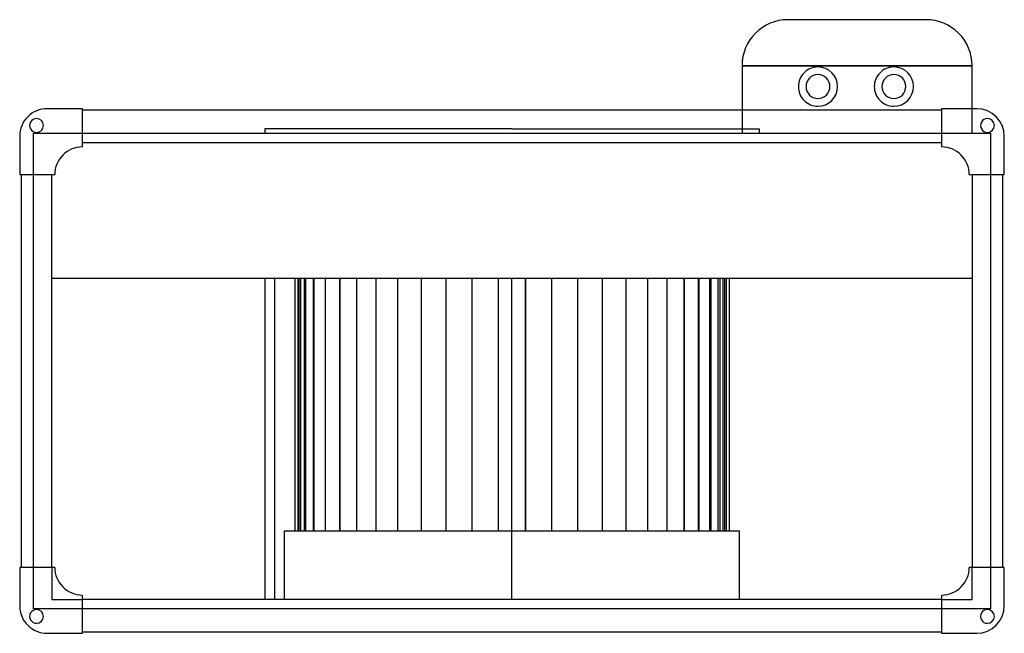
# Model space of a CAD drawing. Header units: millimetres. Extents: x -321 to 321, y -171 to 229.
import ezdxf

# ---------------------------------------------------------------- set-up
doc = ezdxf.new("R2010")
doc.units = ezdxf.units.MM
doc.layers.add('HIDDEN', color=7, linetype='Continuous')
doc.layers.add('THICK', color=7, linetype='Continuous')

msp = doc.modelspace()

# ---------------------------------------------------------------- linework, layer by layer
at = {"layer": 'HIDDEN'}
for p, q in [((180, 229), (180, 229)), ((270, 229), (270, 229)), ((150, 199), (150, 199)), ((150, 199), (300, 199)), ((300, 199), (300, 199)), ((-303, 171), (-303, 171)), ((-303, 171), (-303, 171)), ((-280, 171), (-280, 171)), ((-280, 171), (-280, 171)), ((-280, 170), (-280, 170)), ((-280, 170), (-280, 170)), ((150, 170), (150, 154.96)), ((280, 171), (280, 171)), ((280, 171), (280, 171)), ((280, 170), (280, 170)), ((280, 170), (280, 170)), ((300, 154.96), (300, 171)), ((303, 171), (303, 171)), ((303, 171), (303, 171)), ((-312, 154.96), (-312, 154.96)), ((-312, 154.96), (-280, 154.96)), ((-312, 128), (-312, 154.96)), ((-280, 154.96), (-280, 154.96)), ((-280, 154.96), (-280, 154.96)), ((-280, 154.96), (280, 154.96)), ((0, 157.96), (-161.25, 157.96)), ((-161.25, 157.96), (-161.25, 154.96)), ((0, 157.96), (161.25, 157.96)), ((150, 154.96), (150, 154.96)), ((161.25, 157.96), (161.25, 154.96)), ((280, 154.96), (280, 154.96)), ((280, 154.96), (312, 154.96)), ((280, 154.96), (280, 154.96)), ((300, 154.96), (300, 154.96)), ((312, 154.96), (312, 154.96)), ((312, 154.96), (312, 128)), ((-321, 153), (-321, 153)), ((-321, 153), (-321, 153)), ((-280, 149), (-280, 149)), ((-280, 149), (-280, 149)), ((280, 149), (280, 149)), ((280, 149), (280, 149)), ((321, 153), (321, 153)), ((321, 153), (321, 153)), ((-280, 146.1), (-280, 146.1)), ((-280, 146.1), (-280, 146.1)), ((280, 146.1), (280, 146.1)), ((280, 146.1), (280, 146.1)), ((-321, 128), (-321, 128)), ((-321, 128), (-321, 128)), ((-320, 128), (-320, 128)), ((-320, 128), (-320, 128)), ((-312, 128), (-312, 128)), ((-312, 128), (-312, 128)), ((-312, -128), (-312, 128)), ((-300, 128), (-300, 128)), ((-300, 128), (-300, 128)), ((-298.1, 128), (-298.1, 128)), ((-298.1, 128), (-298.1, 128)), ((298.1, 128), (298.1, 128)), ((298.1, 128), (298.1, 128)), ((300, 128), (300, 128)), ((300, 128), (300, 128)), ((312, 128), (312, 128)), ((312, 128), (312, 128)), ((312, 128), (312, -128)), ((320, 128), (320, 128)), ((320, 128), (320, 128)), ((321, 128), (321, 128)), ((321, 128), (321, 128)), ((-300, 60.6), (-300, 60.6)), ((-154.8, 60.6), (-154.8, -149)), ((-141.65, 60.6), (-141.65, -104.3)), ((-139.62, 60.6), (-139.62, -104.3)), ((-138.79, -104.3), (-138.79, 60.6)), ((-137.69, -104.3), (-137.69, 60.6)), ((-137.69, -104.3), (-137.69, 60.6)), ((-135.59, 60.6), (-135.59, -104.3)), ((-134.43, -104.3), (-134.43, 60.6)), ((-134.43, -104.3), (-134.43, 60.6)), ((-129.62, 60.6), (-129.62, -104.3)), ((-129.04, -104.3), (-129.04, 60.6)), ((-129.04, -104.3), (-129.04, 60.6)), ((-121.82, 60.6), (-121.82, -104.3)), ((-121.62, -104.3), (-121.62, 60.6)), ((-121.62, -104.3), (-121.62, 60.6)), ((-112.3, 60.6), (-112.3, -104.3)), ((-112.28, -104.3), (-112.28, 60.6)), ((-112.28, -104.3), (-112.28, 60.6)), ((-101.17, -104.3), (-101.17, 60.6)), ((-101.17, -104.3), (-101.17, 60.6)), ((-88.47, -104.3), (-88.47, 60.6)), ((-88.47, -104.3), (-88.47, 60.6)), ((-74.36, -104.3), (-74.36, 60.6)), ((-74.36, -104.3), (-74.36, 60.6)), ((-59.09, -104.3), (-59.09, 60.6)), ((-59.09, -104.3), (-59.09, 60.6)), ((-42.89, -104.3), (-42.89, 60.6)), ((-42.89, -104.3), (-42.89, 60.6)), ((-26.01, -104.3), (-26.01, 60.6)), ((-26.01, -104.3), (-26.01, 60.6)), ((-8.71, -104.3), (-8.71, 60.6)), ((-8.71, -104.3), (-8.71, 60.6)), ((0, 60.6), (0, 60.6)), ((0, 60.6), (0, 60.6)), ((8.71, 60.6), (8.71, -104.3)), ((26.01, -104.3), (26.01, 60.6)), ((42.89, -104.3), (42.89, 60.6)), ((59.09, -104.3), (59.09, 60.6)), ((74.36, -104.3), (74.36, 60.6)), ((88.47, -104.3), (88.47, 60.6)), ((101.17, -104.3), (101.17, 60.6)), ((112.28, -104.3), (112.28, 60.6)), ((112.28, -104.3), (112.28, 60.6)), ((121.62, -104.3), (121.62, 60.6)), ((121.62, -104.3), (121.62, 60.6)), ((129.04, -104.3), (129.04, 60.6)), ((129.04, -104.3), (129.04, 60.6)), ((134.43, -104.3), (134.43, 60.6)), ((134.43, -104.3), (134.43, 60.6)), ((137.69, -104.3), (137.69, 60.6)), ((137.69, -104.3), (137.69, 60.6)), ((138.79, -104.3), (138.79, 60.6)), ((300, 60.6), (300, 60.6)), ((-148.35, -104.3), (0, -104.3)), ((-148.35, -149), (-148.35, -104.3)), ((-321, -128), (-321, -128)), ((-321, -128), (-321, -128)), ((-320, -128), (-320, -128)), ((-320, -128), (-320, -128)), ((-312, -128), (-312, -128)), ((-312, -154.96), (-312, -128)), ((-312, -128), (-312, -128)), ((-300, -128), (-300, -128)), ((-300, -128), (-300, -149)), ((-300, -128), (-300, -128)), ((-298.1, -128), (-298.1, -128)), ((-298.1, -128), (-298.1, -128)), ((298.1, -128), (298.1, -128)), ((298.1, -128), (298.1, -128)), ((300, -128), (300, -128)), ((300, -149), (300, -128)), ((300, -128), (300, -128)), ((312, -128), (312, -128)), ((312, -128), (312, -128)), ((312, -128), (312, -154.96)), ((320, -128), (320, -128)), ((320, -128), (320, -128)), ((321, -128), (321, -128)), ((321, -128), (321, -128)), ((-280, -146.1), (-280, -146.1)), ((-280, -146.1), (-280, -146.1)), ((280, -146.1), (280, -146.1)), ((280, -146.1), (280, -146.1)), ((-321, -153), (-321, -153)), ((-321, -153), (-321, -153)), ((-300, -149), (-300, -149)), ((-300, -149), (-280, -149)), ((-280, -149), (-280, -149)), ((-280, -149), (-280, -149)), ((0, -149), (0, -149)), ((0, -149), (0, -149)), ((280, -149), (280, -149)), ((280, -149), (280, -149)), ((280, -149), (300, -149)), ((300, -149), (300, -149)), ((321, -153), (321, -153)), ((321, -153), (321, -153)), ((-280, -154.96), (-312, -154.96)), ((-312, -154.96), (-312, -154.96)), ((280, -154.96), (-280, -154.96)), ((-280, -154.96), (-280, -154.96)), ((-280, -154.96), (-280, -154.96)), ((280, -154.96), (280, -154.96)), ((312, -154.96), (280, -154.96)), ((280, -154.96), (280, -154.96)), ((312, -154.96), (312, -154.96)), ((-303, -171), (-303, -171)), ((-303, -171), (-303, -171)), ((-280, -170), (-280, -170)), ((-280, -170), (-280, -170)), ((-280, -171), (-280, -171)), ((-280, -171), (-280, -171)), ((280, -170), (280, -170)), ((280, -170), (280, -170)), ((280, -171), (280, -171)), ((280, -171), (280, -171)), ((303, -171), (303, -171)), ((303, -171), (303, -171))]:
    msp.add_line(p, q, dxfattribs=at)
at = {"layer": 'THICK'}
for p, q in [((270, 229), (180, 229)), ((150, 199), (150, 170)), ((300, 199), (150, 199)), ((300, 171), (300, 199)), ((-280, 171), (-303, 171)), ((-280, 146.1), (-280, 171)), ((280, 170), (-280, 170)), ((280, 171), (280, 146.1)), ((303, 171), (280, 171)), ((-321, 153), (-321, 128)), ((-280, 149), (280, 149)), ((321, 128), (321, 153)), ((-321, 128), (-298.1, 128)), ((-320, 128), (-320, -128)), ((-300, -128), (-300, 128)), ((298.1, 128), (321, 128)), ((300, 128), (300, -128)), ((320, -128), (320, 128)), ((-300, 60.6), (300, 60.6)), ((-161.25, 60.6), (-161.25, -149)), ((0, -149), (0, 60.6)), ((8.71, -104.3), (8.71, 60.6)), ((26.01, -104.3), (26.01, 60.6)), ((42.89, -104.3), (42.89, 60.6)), ((59.09, -104.3), (59.09, 60.6)), ((74.36, -104.3), (74.36, 60.6)), ((88.47, -104.3), (88.47, 60.6)), ((101.17, -104.3), (101.17, 60.6)), ((112.3, 60.6), (112.3, -104.3)), ((121.82, 60.6), (121.82, -104.3)), ((129.62, 60.6), (129.62, -104.3)), ((135.59, 60.6), (135.59, -104.3)), ((139.62, 60.6), (139.62, -104.3)), ((141.65, 60.6), (141.65, -104.3)), ((0, -104.3), (148.35, -104.3)), ((148.35, -149), (148.35, -104.3)), ((-298.1, -128), (-321, -128)), ((-321, -128), (-321, -153)), ((321, -128), (298.1, -128)), ((321, -153), (321, -128)), ((-280, -171), (-280, -146.1)), ((280, -146.1), (280, -171)), ((280, -149), (-280, -149)), ((-303, -171), (-280, -171)), ((-280, -170), (280, -170)), ((280, -171), (303, -171))]:
    msp.add_line(p, q, dxfattribs=at)
for centre, radius, start, end in [((199.5, 185.4), 12.8, 89.99998, 180.00002), ((199.5, 185.4), 7.8, 89.99998, 180.00002), ((199.5, 185.4), 12.8, 0, 89.99998), ((199.5, 185.4), 7.8, 0, 89.99998), ((249, 185.4), 12.8, 89.99998, 180.00002), ((249, 185.4), 7.8, 89.99998, 180.00002), ((249, 185.4), 12.8, 0, 89.99998), ((249, 185.4), 7.8, 0, 89.99998), ((199.5, 185.4), 12.8, 180.00002, 270.00002), ((199.5, 185.4), 7.8, 180.00002, 0), ((199.5, 185.4), 12.8, 270.00002, 0), ((249, 185.4), 12.8, 180.00002, 270.00002), ((249, 185.4), 7.8, 180.00002, 0), ((249, 185.4), 12.8, 270.00002, 0), ((-303, 153), 18, 89.99998, 180.00002), ((303, 153), 18, 0, 89.99998), ((-310, 160), 4.5, 89.99998, 270.00002), ((-310, 160), 4.5, 270.00002, 89.99998), ((310, 160), 4.5, 89.99998, 270.00002), ((310, 160), 4.5, 270.00002, 89.99998), ((-280.1, 128.1), 18, 89.99998, 180.31832), ((-280.1, 128.1), 18, 89.6817, 89.99998), ((280.1, 128.1), 18, 89.99998, 90.31832), ((280.1, 128.1), 18, 359.68166, 89.99998), ((-280.1, -128.1), 18, 179.68168, 270.00002), ((280.1, -128.1), 18, 270.00002, 0.31834), ((-280.1, -128.1), 18, 270.00002, 270.3183), ((280.1, -128.1), 18, 269.68168, 270.00002), ((-303, -153), 18, 180.00002, 270.00002), ((303, -153), 18, 270.00002, 0), ((-310, -160), 4.5, 89.99998, 270.00002), ((-310, -160), 4.5, 270.00002, 89.99998), ((310, -160), 4.5, 89.99998, 270.00002), ((310, -160), 4.5, 270.00002, 89.99998)]:
    msp.add_arc(centre, radius, start, end, dxfattribs=at)
for centre, major_axis, start_param, end_param in [((180, 199), (-30, 0), -1.570796, 0), ((270, 199), (0, -30), 1.570796, 3.141593)]:
    msp.add_ellipse(centre, major_axis=major_axis, ratio=1, start_param=start_param, end_param=end_param, dxfattribs=at)

doc.saveas('drawing.dxf')
